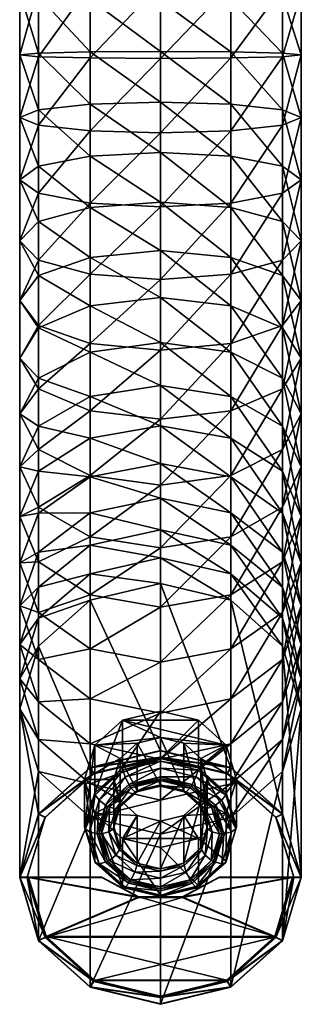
# Model space of a CAD drawing. Header units: inches. Extents: x -1.17 to 1.17, y -3.7 to 3.7.
# Tile 1 of 3: x -0.51 to 0.51, y -3.7 to -0.13. Entities that reach past the tile are written whole.
import ezdxf

# ---------------------------------------------------------------- set-up
doc = ezdxf.new("R2010")
doc.units = ezdxf.units.IN
doc.layers.get('0').update_dxf_attribs({"true_color": 0xc2ced6})

msp = doc.modelspace()

# ---------------------------------------------------------------- meshes
at = {"color": 9, "true_color": 0xc8c8c8}
mesh = msp.add_polyface(dxfattribs=at)
corners = [(-0.5118, -0.0269, 8.8374), (-0.4432, -0.0118, 9.0931), (-0.4432, 0.2365, 9.0679), (-0.4432, -0.042, 8.5817), (-0.5118, 0.2, 8.8144), (-0.2559, -0.053, 8.3945), (-0.4432, 0.1635, 8.5609), (-0.2559, 0.1368, 8.3753), (0, 0.1271, 8.3074), (0, -0.0571, 8.326), (0.2559, 0.1368, 8.3753), (0.2559, -0.053, 8.3945), (0.4432, -0.042, 8.5817), (0.5118, -0.0269, 8.8374), (0.4432, 0.1635, 8.5609), (0.4432, -0.0118, 9.0931), (0.5118, 0.2, 8.8144), (0, 0.0033, 9.3488), (-0.2559, -0.0007, 9.2803), (-0.2559, -0.266, 9.2848), (0, -0.2677, 9.3534), (-0.4432, -0.2613, 9.0973), (-0.5118, -0.2549, 8.8413), (-0.4432, -0.2485, 8.5852), (-0.2559, -0.2438, 8.3978), (0, -0.2421, 8.3292), (0.2559, -0.2438, 8.3978), (0.4432, -0.2485, 8.5852), (0.5118, -0.2549, 8.8413), (0.4432, -0.2613, 9.0973), (0.2559, -0.0007, 9.2803), (0.2559, -0.266, 9.2848), (-0.2559, -0.5307, 9.267), (-0.4432, -0.5103, 9.0806), (-0.5118, -0.4825, 8.826), (-0.4432, -0.4546, 8.5714), (-0.2559, -0.4342, 8.385), (0, -0.4267, 8.3168), (0.2559, -0.4342, 8.385), (0.4432, -0.4546, 8.5714), (0.5118, -0.4825, 8.826), (0.4432, -0.5103, 9.0806), (0.2559, -0.5307, 9.267), (0, -0.5382, 9.3352)]
mesh.append_faces([[corners[k] for k in face] for face in [(0, 1, 2), (3, 0, 4), (5, 3, 6), (7, 8, 9), (9, 5, 7), (8, 10, 11), (11, 9, 8), (12, 11, 10), (13, 12, 14), (15, 13, 16), (17, 18, 19), (19, 20, 17), (18, 1, 21), (21, 19, 18), (1, 0, 22), (22, 21, 1), (0, 3, 23), (23, 22, 0), (3, 5, 24), (24, 23, 3), (5, 9, 25), (25, 24, 5), (9, 11, 26), (26, 25, 9), (11, 12, 27), (27, 26, 11), (12, 13, 28), (28, 27, 12), (13, 15, 29), (29, 28, 13), (15, 30, 31), (31, 29, 15), (30, 17, 20), (20, 31, 30), (20, 19, 32), (19, 21, 33), (21, 22, 34), (34, 33, 21), (22, 23, 35), (35, 34, 22), (23, 24, 36), (36, 35, 23), (24, 25, 37), (37, 36, 24), (25, 26, 38), (38, 37, 25), (26, 27, 39), (39, 38, 26), (27, 28, 40), (40, 39, 27), (28, 29, 41), (41, 40, 28), (29, 31, 42), (42, 41, 29), (31, 20, 43)]], dxfattribs={"color": 9})
mesh = msp.add_polyface(dxfattribs=at)
corners = [(-0.2559, -0.5307, 9.267), (0, -0.5382, 9.3352), (0, -0.2677, 9.3534), (-0.4432, -0.5103, 9.0806), (-0.2559, -0.266, 9.2848), (0.2559, -0.5307, 9.267), (0.2559, -0.266, 9.2848), (-0.2559, -0.793, 9.2271), (0, -0.8062, 9.2945), (-0.4432, -0.7571, 9.0431), (-0.5118, -0.4825, 8.826), (-0.5118, -0.7079, 8.7917), (-0.4432, -0.4546, 8.5714), (-0.4432, -0.6588, 8.5403), (-0.2559, -0.4342, 8.385), (-0.2559, -0.6229, 8.3563), (0, -0.4267, 8.3168), (0, -0.6097, 8.2889), (0.2559, -0.4342, 8.385), (0.2559, -0.6229, 8.3563), (0.4432, -0.4546, 8.5714), (0.4432, -0.6588, 8.5403), (0.5118, -0.4825, 8.826), (0.5118, -0.7079, 8.7917), (0.4432, -0.5103, 9.0806), (0.4432, -0.7571, 9.0431), (0.2559, -0.793, 9.2271), (-0.2559, -1.051, 9.1653), (-0.4432, -0.9998, 8.985), (-0.5118, -0.9297, 8.7386), (-0.4432, -0.8597, 8.4922), (-0.2559, -0.8084, 8.3119), (0, -0.7897, 8.2459), (0.2559, -0.8084, 8.3119), (0.4432, -0.8597, 8.4922), (0.5118, -0.9297, 8.7386), (0.4432, -0.9998, 8.985), (0.2559, -1.051, 9.1653), (0, -1.0698, 9.2313), (-0.2559, -0.9897, 8.252), (0, -0.9654, 8.1878), (0.2559, -0.9897, 8.252), (0.4432, -1.0559, 8.4275)]
mesh.append_faces([[corners[k] for k in face] for face in [(0, 1, 2), (3, 0, 4), (1, 5, 6), (1, 0, 7), (7, 8, 1), (0, 3, 9), (9, 7, 0), (3, 10, 11), (11, 9, 3), (10, 12, 13), (13, 11, 10), (12, 14, 15), (15, 13, 12), (14, 16, 17), (17, 15, 14), (16, 18, 19), (19, 17, 16), (18, 20, 21), (21, 19, 18), (20, 22, 23), (23, 21, 20), (22, 24, 25), (25, 23, 22), (24, 5, 26), (26, 25, 24), (5, 1, 8), (8, 26, 5), (8, 7, 27), (7, 9, 28), (28, 27, 7), (9, 11, 29), (29, 28, 9), (11, 13, 30), (30, 29, 11), (13, 15, 31), (31, 30, 13), (15, 17, 32), (32, 31, 15), (17, 19, 33), (33, 32, 17), (19, 21, 34), (34, 33, 19), (21, 23, 35), (35, 34, 21), (23, 25, 36), (36, 35, 23), (25, 26, 37), (37, 36, 25), (26, 8, 38), (30, 31, 39), (31, 32, 40), (40, 39, 31), (32, 33, 41), (41, 40, 32), (33, 34, 42)]], dxfattribs={"color": 9})
mesh = msp.add_polyface(dxfattribs=at)
corners = [(-0.2559, -1.051, 9.1653), (0, -1.0698, 9.2313), (0, -0.8062, 9.2945), (-0.2559, -1.303, 9.0821), (0, -1.3272, 9.1463), (-0.4432, -0.9998, 8.985), (-0.4432, -1.2368, 8.9067), (-0.5118, -0.9297, 8.7386), (-0.5118, -1.1463, 8.6671), (-0.4432, -0.8597, 8.4922), (-0.4432, -1.0559, 8.4275), (-0.2559, -0.9897, 8.252), (-0.2559, -1.547, 8.9781), (0, -1.5766, 9.0401), (-0.4432, -1.4664, 8.8089), (-0.5118, -1.3561, 8.5777), (-0.4432, -1.2459, 8.3465), (-0.2559, -1.1652, 8.1772), (0, -0.9654, 8.1878), (0, -1.1357, 8.1153), (-0.2559, -1.7815, 8.854), (0, -1.8162, 8.9132), (-0.4432, -1.6869, 8.6921), (-0.5118, -1.5577, 8.471), (-0.4432, -1.4285, 8.2498), (-0.2559, -1.3338, 8.0879), (0, -1.2992, 8.0287), (-0.4432, -1.8969, 8.5572), (-0.5118, -1.7496, 8.3477), (-0.4432, -1.6023, 8.1382), (-0.2559, -1.4944, 7.9848), (0, -1.4549, 7.9287), (-0.4432, -1.7661, 8.0124), (-0.5118, -1.9305, 8.2088), (-0.2559, -1.6458, 7.8686), (0, -1.6017, 7.816), (-0.2559, -1.7868, 7.7401), (-0.4432, -1.9188, 7.8733), (0, -1.7385, 7.6913), (0, -1.8644, 7.5557), (-0.2559, -1.9166, 7.6002)]
mesh.append_faces([[corners[k] for k in face] for face in [(0, 1, 2), (1, 0, 3), (3, 4, 1), (0, 5, 6), (6, 3, 0), (5, 7, 8), (8, 6, 5), (7, 9, 10), (10, 8, 7), (11, 10, 9), (4, 3, 12), (12, 13, 4), (3, 6, 14), (14, 12, 3), (6, 8, 15), (15, 14, 6), (8, 10, 16), (16, 15, 8), (10, 11, 17), (17, 16, 10), (11, 18, 19), (19, 17, 11), (13, 12, 20), (20, 21, 13), (12, 14, 22), (22, 20, 12), (14, 15, 23), (23, 22, 14), (15, 16, 24), (24, 23, 15), (16, 17, 25), (25, 24, 16), (17, 19, 26), (26, 25, 17), (20, 22, 27), (22, 23, 28), (28, 27, 22), (23, 24, 29), (29, 28, 23), (24, 25, 30), (30, 29, 24), (25, 26, 31), (31, 30, 25), (28, 29, 32), (32, 33, 28), (29, 30, 34), (34, 32, 29), (30, 31, 35), (35, 34, 30), (32, 34, 36), (36, 37, 32), (34, 35, 38), (38, 36, 34), (36, 38, 39), (39, 40, 36)]], dxfattribs={"color": 9})
mesh = msp.add_polyface(dxfattribs=at)
corners = [(0, -1.0698, 9.2313), (0.2559, -1.051, 9.1653), (0.2559, -0.793, 9.2271), (0.4432, -1.0559, 8.4275), (0.2559, -0.9897, 8.252), (0.2559, -0.8084, 8.3119), (0.4432, -0.8597, 8.4922), (0.5118, -0.9297, 8.7386), (0.5118, -1.1463, 8.6671), (0.4432, -0.9998, 8.985), (0.4432, -1.2368, 8.9067), (0.2559, -1.303, 9.0821), (0, -1.3272, 9.1463), (0, -0.9654, 8.1878), (0.2559, -1.1652, 8.1772), (0, -1.1357, 8.1153), (0.4432, -1.2459, 8.3465), (0.5118, -1.3561, 8.5777), (0.4432, -1.4664, 8.8089), (0.2559, -1.547, 8.9781), (0, -1.5766, 9.0401), (0.2559, -1.3338, 8.0879), (0, -1.2992, 8.0287), (0.4432, -1.4285, 8.2498), (0.5118, -1.5577, 8.471), (0.4432, -1.6869, 8.6921), (0.2559, -1.7815, 8.854), (0, -1.8162, 8.9132), (0.2559, -1.4944, 7.9848), (0, -1.4549, 7.9287), (0.4432, -1.6023, 8.1382), (0.5118, -1.7496, 8.3477), (0.4432, -1.8969, 8.5572), (0.2559, -2.0048, 8.7106), (0.2559, -1.6458, 7.8686), (0, -1.6017, 7.816), (0.4432, -1.7661, 8.0124), (0.5118, -1.9305, 8.2088), (0.2559, -1.7868, 7.7401), (0, -1.7385, 7.6913), (0.4432, -1.9188, 7.8733), (0.2559, -1.9166, 7.6002), (0, -1.8644, 7.5557)]
mesh.append_faces([[corners[k] for k in face] for face in [(0, 1, 2), (3, 4, 5), (6, 7, 8), (8, 3, 6), (7, 9, 10), (10, 8, 7), (9, 1, 11), (11, 10, 9), (1, 0, 12), (12, 11, 1), (13, 4, 14), (14, 15, 13), (4, 3, 16), (16, 14, 4), (3, 8, 17), (17, 16, 3), (8, 10, 18), (18, 17, 8), (10, 11, 19), (19, 18, 10), (11, 12, 20), (20, 19, 11), (15, 14, 21), (21, 22, 15), (14, 16, 23), (23, 21, 14), (16, 17, 24), (24, 23, 16), (17, 18, 25), (25, 24, 17), (18, 19, 26), (26, 25, 18), (19, 20, 27), (27, 26, 19), (22, 21, 28), (28, 29, 22), (21, 23, 30), (30, 28, 21), (23, 24, 31), (31, 30, 23), (24, 25, 32), (32, 31, 24), (25, 26, 33), (29, 28, 34), (34, 35, 29), (28, 30, 36), (36, 34, 28), (30, 31, 37), (37, 36, 30), (35, 34, 38), (38, 39, 35), (34, 36, 40), (40, 38, 34), (39, 38, 41), (41, 42, 39)]], dxfattribs={"color": 9})
mesh = msp.add_polyface(dxfattribs=at)
corners = [(0.2559, -2.0048, 8.7106), (0.4432, -1.8969, 8.5572), (0.4432, -1.6869, 8.6921), (0.2559, -1.7815, 8.854), (0, -1.8162, 8.9132), (0, -2.0442, 8.7668), (0.5118, -1.7496, 8.3477), (0.4432, -2.0949, 8.4052), (0.5118, -1.9305, 8.2088), (0.2559, -2.2152, 8.549), (0, -2.2592, 8.6017), (0.4432, -1.7661, 8.0124), (0.5118, -2.0991, 8.0552), (0.4432, -1.9188, 7.8733), (0.4432, -2.2794, 8.2372), (0.2559, -2.4113, 8.3704), (0, -2.4596, 8.4191), (0.2559, -1.7868, 7.7401), (0.4432, -2.0593, 7.7219), (0.2559, -1.9166, 7.6002), (0.5118, -2.2542, 7.8881), (0.4432, -2.4491, 8.0542), (0.2559, -2.5918, 8.1759), (0, -2.644, 8.2204), (0, -1.8644, 7.5557), (0.2559, -2.0342, 7.4499), (0, -1.9785, 7.4099), (0.4432, -2.1866, 7.5592), (0.5118, -2.3948, 7.7084), (0.4432, -2.6029, 7.8577), (0.2559, -2.7553, 7.967), (0.2559, -2.1388, 7.2903), (0, -2.0799, 7.2552), (0.4432, -2.2998, 7.3864), (0.5118, -2.5198, 7.5177), (0.4432, -2.7397, 7.6489), (0.2559, -2.2341, 7.1144), (0, -2.1731, 7.083), (0.4432, -2.4007, 7.2001), (0.5118, -2.6283, 7.3171), (0.2559, -2.8426, 5.8666), (0, -2.781, 5.8366), (0.4432, -3.011, 5.9487), (0, -2.6368, 6.2043), (-0.1378, -2.67, 6.2205), (0.1378, -2.67, 6.2205)]
mesh.append_faces([[corners[k] for k in face] for face in [(0, 1, 2), (3, 4, 5), (5, 0, 3), (6, 1, 7), (7, 8, 6), (1, 0, 9), (9, 7, 1), (0, 5, 10), (10, 9, 0), (11, 8, 12), (12, 13, 11), (8, 7, 14), (14, 12, 8), (7, 9, 15), (15, 14, 7), (9, 10, 16), (16, 15, 9), (17, 13, 18), (18, 19, 17), (13, 12, 20), (20, 18, 13), (12, 14, 21), (21, 20, 12), (14, 15, 22), (22, 21, 14), (15, 16, 23), (23, 22, 15), (24, 19, 25), (25, 26, 24), (19, 18, 27), (27, 25, 19), (18, 20, 28), (28, 27, 18), (20, 21, 29), (29, 28, 20), (21, 22, 30), (30, 29, 21), (26, 25, 31), (31, 32, 26), (25, 27, 33), (33, 31, 25), (27, 28, 34), (34, 33, 27), (28, 29, 35), (35, 34, 28), (32, 31, 36), (36, 37, 32), (31, 33, 38), (38, 36, 31), (33, 34, 39), (39, 38, 33), (37, 36, 40), (40, 41, 37), (36, 38, 42), (43, 44, 45)]], dxfattribs={"color": 9})
mesh = msp.add_polyface(dxfattribs=at)
corners = [(0, -1.8162, 8.9132), (-0.2559, -1.7815, 8.854), (-0.2559, -2.0048, 8.7106), (0, -2.0442, 8.7668), (-0.4432, -1.8969, 8.5572), (-0.2559, -2.2152, 8.549), (0, -2.2592, 8.6017), (-0.4432, -2.0949, 8.4052), (-0.5118, -1.7496, 8.3477), (-0.5118, -1.9305, 8.2088), (-0.2559, -2.4113, 8.3704), (0, -2.4596, 8.4191), (-0.4432, -2.2794, 8.2372), (-0.5118, -2.0991, 8.0552), (-0.4432, -1.7661, 8.0124), (-0.4432, -1.9188, 7.8733), (-0.2559, -2.5918, 8.1759), (0, -2.644, 8.2204), (-0.4432, -2.4491, 8.0542), (-0.5118, -2.2542, 7.8881), (-0.4432, -2.0593, 7.7219), (-0.2559, -1.7868, 7.7401), (-0.2559, -1.9166, 7.6002), (-0.4432, -2.6029, 7.8577), (-0.2559, -2.7553, 7.967), (-0.5118, -2.3948, 7.7084), (-0.4432, -2.1866, 7.5592), (-0.2559, -2.0342, 7.4499), (0, -1.8644, 7.5557), (0, -1.9785, 7.4099), (-0.5118, -2.5198, 7.5177), (-0.4432, -2.7397, 7.6489), (-0.4432, -2.2998, 7.3864), (-0.2559, -2.1388, 7.2903), (0, -2.0799, 7.2552), (-0.5118, -2.6283, 7.3171), (-0.4432, -2.4007, 7.2001), (-0.2559, -2.2341, 7.1144), (0, -2.1731, 7.083), (-0.2559, -2.8426, 5.8666), (0, -2.781, 5.8366)]
mesh.append_faces([[corners[k] for k in face] for face in [(0, 1, 2), (2, 3, 0), (4, 2, 1), (3, 2, 5), (5, 6, 3), (2, 4, 7), (7, 5, 2), (4, 8, 9), (9, 7, 4), (6, 5, 10), (10, 11, 6), (5, 7, 12), (12, 10, 5), (7, 9, 13), (13, 12, 7), (9, 14, 15), (15, 13, 9), (11, 10, 16), (16, 17, 11), (10, 12, 18), (18, 16, 10), (12, 13, 19), (19, 18, 12), (13, 15, 20), (20, 19, 13), (15, 21, 22), (22, 20, 15), (16, 18, 23), (23, 24, 16), (18, 19, 25), (25, 23, 18), (19, 20, 26), (26, 25, 19), (20, 22, 27), (27, 26, 20), (22, 28, 29), (29, 27, 22), (23, 25, 30), (30, 31, 23), (25, 26, 32), (32, 30, 25), (26, 27, 33), (33, 32, 26), (27, 29, 34), (34, 33, 27), (31, 30, 35), (30, 32, 36), (36, 35, 30), (32, 33, 37), (37, 36, 32), (33, 34, 38), (38, 37, 33), (36, 37, 39), (37, 38, 40), (40, 39, 37)]], dxfattribs={"color": 9})
mesh = msp.add_polyface(dxfattribs=at)
corners = [(0, -2.8111, 8.0069), (0.2559, -2.7553, 7.967), (0.2559, -2.5918, 8.1759), (0.4432, -2.6029, 7.8577), (0.2559, -2.9007, 7.745), (0.4432, -2.7397, 7.6489), (0, -2.9597, 7.7802), (0.5118, -2.5198, 7.5177), (0.4432, -2.856, 7.4342), (0.5118, -2.6283, 7.3171), (0.2559, -3.0226, 7.5198), (0, -3.0836, 7.5512), (0.4432, -3.011, 5.9487), (0.2559, -2.8426, 5.8666), (0.2559, -2.2341, 7.1144), (0.4432, -2.4007, 7.2001), (0.5118, -3.241, 6.0609), (0.4432, -3.471, 6.1731), (0.2387, -2.7606, 6.2647), (0.2387, -2.9332, 5.9109), (0.1378, -2.8425, 5.8667), (0.1378, -2.67, 6.2205), (0.2756, -2.8845, 6.3251), (0.2756, -3.0571, 5.9713), (0.2387, -3.0083, 6.3855), (0.2387, -3.1809, 6.0317), (0.2369, -2.9408, 5.8976), (0.1368, -2.8509, 5.8537), (0.2735, -3.0638, 5.9575), (0.2232, -2.9596, 5.8773), (0.1288, -2.8748, 5.8359), (0.2577, -3.0754, 5.9337), (0.1994, -2.9786, 5.8695), (0.1151, -2.9028, 5.8326), (0.2303, -3.0821, 5.92), (0.1926, -2.9825, 5.8704), (0.1112, -2.9094, 5.8347), (0.2224, -3.0825, 5.9191), (0.1484, -2.9867, 5.92), (0.1621, -2.9912, 5.8927), (0.1872, -3.0754, 5.9337), (0.1714, -3.0638, 5.9575), (0.1859, -2.9856, 5.873), (0.2146, -3.0821, 5.92), (0.1693, -2.8845, 6.3251), (0.1466, -2.9605, 6.3622), (0.1466, -2.8084, 6.288), (0.2421, -2.8624, 5.8807), (0.4194, -3.0217, 5.9584), (0.4432, -3.0093, 5.9524), (0.2559, -2.8409, 5.8703), (0, -2.8041, 5.8523), (0.4432, -3.011, 5.9488), (0.4194, -3.0234, 5.9549), (0.2421, -2.8641, 5.8772), (0.2559, -2.8427, 5.8667), (0, -2.8058, 5.8487), (0, -2.7793, 5.8402), (0.5118, -3.2411, 6.061)]
mesh.append_faces([[corners[k] for k in face] for face in [(0, 1, 2), (3, 1, 4), (4, 5, 3), (6, 4, 1), (7, 5, 8), (8, 9, 7), (5, 4, 10), (10, 8, 5), (11, 10, 4), (12, 13, 14), (15, 9, 16), (16, 12, 15), (9, 8, 17), (18, 19, 20), (20, 21, 18), (22, 23, 19), (19, 18, 22), (24, 25, 23), (23, 22, 24), (19, 26, 27), (27, 20, 19), (23, 28, 26), (26, 19, 23), (26, 29, 30), (30, 27, 26), (28, 31, 29), (29, 26, 28), (29, 32, 33), (31, 34, 32), (32, 29, 31), (32, 35, 36), (34, 37, 35), (35, 32, 34), (38, 39, 40), (40, 41, 38), (39, 42, 43), (43, 40, 39), (42, 35, 37), (37, 43, 42), (44, 45, 24), (44, 24, 22), (46, 44, 22), (46, 22, 18), (47, 48, 49), (47, 49, 50), (51, 47, 50), (52, 53, 54), (55, 52, 54), (55, 54, 56), (54, 53, 48), (48, 47, 54), (57, 50, 55), (52, 55, 50), (50, 49, 52), (58, 52, 49)]], dxfattribs={"color": 9})
mesh = msp.add_polyface(dxfattribs=at)
corners = [(0, -2.644, 8.2204), (-0.2559, -2.5918, 8.1759), (-0.2559, -2.7553, 7.967), (0, -2.8111, 8.0069), (-0.2559, -2.9007, 7.745), (-0.4432, -2.6029, 7.8577), (-0.4432, -2.7397, 7.6489), (0, -2.9597, 7.7802), (-0.2559, -3.0226, 7.5198), (-0.4432, -2.856, 7.4342), (-0.5118, -2.6283, 7.3171), (-0.5118, -3.241, 6.0609), (-0.4432, -2.4007, 7.2001), (-0.4432, -3.011, 5.9487), (-0.2559, -2.8426, 5.8666), (0, -2.781, 5.8367), (-0.2559, -2.8427, 5.8667), (-0.2559, -2.8409, 5.8703), (-0.1378, -2.67, 6.2205), (-0.1378, -2.8425, 5.8667), (-0.2387, -2.9332, 5.9109), (-0.2387, -2.7606, 6.2647), (-0.2756, -3.0571, 5.9713), (-0.2756, -2.8845, 6.3251), (-0.2387, -3.1809, 6.0317), (-0.2387, -3.0083, 6.3855), (-0.1368, -2.8509, 5.8537), (-0.2369, -2.9408, 5.8976), (-0.2735, -3.0638, 5.9575), (-0.1288, -2.8748, 5.8359), (-0.2232, -2.9596, 5.8773), (-0.2577, -3.0754, 5.9337), (-0.1994, -2.9786, 5.8695), (-0.2303, -3.0821, 5.92), (-0.1926, -2.9825, 5.8704), (-0.1151, -2.9028, 5.8326), (-0.2224, -3.0825, 5.9191), (-0.1693, -3.0571, 5.9713), (-0.1714, -3.0638, 5.9575), (-0.1484, -2.9867, 5.92), (-0.1872, -3.0754, 5.9337), (-0.1621, -2.9912, 5.8927), (-0.2146, -3.0821, 5.92), (-0.1859, -2.9856, 5.873), (-0.1112, -2.9094, 5.8347), (-0.1466, -2.9605, 6.3622), (-0.1693, -2.8845, 6.3251), (-0.1466, -2.8084, 6.288), (-0.4432, -3.0093, 5.9524), (-0.4194, -3.0217, 5.9584), (-0.2421, -2.8624, 5.8807), (0, -2.8041, 5.8523), (-0.2421, -2.8641, 5.8772), (-0.4194, -3.0234, 5.9549), (-0.4432, -3.011, 5.9488), (0, -2.8058, 5.8487), (-0.5118, -3.2393, 6.0646)]
mesh.append_faces([[corners[k] for k in face] for face in [(0, 1, 2), (3, 2, 4), (2, 5, 6), (6, 4, 2), (7, 4, 8), (4, 6, 9), (9, 8, 4), (10, 9, 6), (9, 10, 11), (10, 12, 13), (13, 11, 10), (14, 13, 12), (15, 16, 17), (18, 19, 20), (20, 21, 18), (21, 20, 22), (22, 23, 21), (23, 22, 24), (24, 25, 23), (19, 26, 27), (27, 20, 19), (20, 27, 28), (28, 22, 20), (26, 29, 30), (30, 27, 26), (27, 30, 31), (31, 28, 27), (32, 30, 29), (30, 32, 33), (33, 31, 30), (34, 32, 35), (32, 34, 36), (36, 33, 32), (37, 38, 39), (38, 40, 41), (40, 42, 43), (43, 41, 40), (43, 34, 44), (42, 36, 34), (34, 43, 42), (23, 25, 45), (23, 45, 46), (23, 46, 47), (21, 23, 47), (48, 49, 50), (17, 48, 50), (17, 50, 51), (52, 53, 54), (52, 54, 16), (55, 52, 16), (53, 52, 50), (50, 49, 53), (56, 48, 54), (16, 54, 48), (48, 17, 16)]], dxfattribs={"color": 9})
mesh = msp.add_polyface(dxfattribs=at)
corners = [(0.2559, -2.5918, 8.1759), (0, -2.644, 8.2204), (0, -2.8111, 8.0069), (0.2559, -2.7553, 7.967), (0, -2.9597, 7.7802), (0.2559, -2.9007, 7.745), (0, -3.0836, 7.5512), (0.1378, -2.67, 6.2205), (0.1378, -2.8425, 5.8667), (0, -2.8094, 5.8505), (0, -2.6368, 6.2043), (0.1368, -2.8509, 5.8537), (0, -2.8179, 5.8376), (0.1288, -2.8748, 5.8359), (0, -2.8438, 5.8208), (0.1151, -2.9028, 5.8326), (0, -2.8751, 5.8191), (0.2232, -2.9596, 5.8773), (0.1112, -2.9094, 5.8347), (0, -2.8826, 5.8216), (0.1994, -2.9786, 5.8695), (0, -2.7323, 6.2509), (0, -2.9049, 5.8971), (0.0846, -2.9253, 5.907), (0.0846, -2.7527, 6.2609), (0.1466, -2.981, 5.9342), (0.1466, -2.8084, 6.288), (0.1693, -3.0571, 5.9713), (0.1693, -2.8845, 6.3251), (0.1466, -3.1331, 6.0084), (0.1466, -2.9605, 6.3622), (0.0846, -3.1888, 6.0355), (0.0846, -3.0162, 6.3894), (0, -2.9097, 5.8824), (0.0857, -2.9304, 5.8925), (0.1484, -2.9867, 5.92), (0.1714, -3.0638, 5.9575), (0.1484, -3.1408, 5.9951), (0, -2.9071, 5.8517), (0.0936, -2.9296, 5.8627), (0.1621, -2.9912, 5.8927), (0, -2.8892, 5.8259), (0.1073, -2.915, 5.8385), (0.1859, -2.9856, 5.873), (0.1926, -2.9825, 5.8704), (0, -3.0366, 6.3993), (0.1378, -3.099, 6.4298), (0.2387, -3.0083, 6.3855), (0.2387, -2.7606, 6.2647), (-0.1378, -2.67, 6.2205), (0, -2.7793, 5.8402), (0, -2.8041, 5.8523), (0.2559, -2.8409, 5.8703), (0, -2.781, 5.8367), (0.2559, -2.8427, 5.8667), (0, -2.8058, 5.8487), (0.2421, -2.8641, 5.8772), (0.2421, -2.8624, 5.8807)]
mesh.append_faces([[corners[k] for k in face] for face in [(0, 1, 2), (3, 2, 4), (5, 4, 6), (7, 8, 9), (9, 10, 7), (8, 11, 12), (12, 9, 8), (11, 13, 14), (14, 12, 11), (13, 15, 16), (16, 14, 13), (15, 13, 17), (15, 18, 19), (19, 16, 15), (18, 15, 20), (21, 22, 23), (23, 24, 21), (24, 23, 25), (25, 26, 24), (26, 25, 27), (27, 28, 26), (28, 27, 29), (29, 30, 28), (31, 32, 30), (22, 33, 34), (34, 23, 22), (23, 34, 35), (35, 25, 23), (25, 35, 36), (36, 27, 25), (27, 36, 37), (33, 38, 39), (39, 34, 33), (34, 39, 40), (40, 35, 34), (38, 41, 42), (42, 39, 38), (39, 42, 43), (43, 40, 39), (41, 19, 18), (18, 42, 41), (42, 18, 44), (44, 43, 42), (32, 45, 46), (32, 46, 47), (30, 32, 47), (24, 26, 48), (21, 24, 48), (49, 21, 48), (49, 48, 7), (50, 51, 52), (53, 54, 55), (55, 56, 57), (57, 51, 55), (54, 53, 50)]], dxfattribs={"color": 9})
mesh = msp.add_polyface(dxfattribs=at)
corners = [(-0.2559, -2.7553, 7.967), (0, -2.8111, 8.0069), (0, -2.644, 8.2204), (-0.2559, -2.9007, 7.745), (0, -2.9597, 7.7802), (-0.2559, -3.0226, 7.5198), (0, -3.0836, 7.5512), (-0.2559, -2.8409, 5.8703), (0, -2.7793, 5.8402), (0, -2.781, 5.8367), (0, -2.6368, 6.2043), (0, -2.8094, 5.8505), (-0.1378, -2.8425, 5.8667), (-0.1378, -2.67, 6.2205), (0, -2.8179, 5.8376), (-0.1368, -2.8509, 5.8537), (0, -2.8438, 5.8208), (-0.1288, -2.8748, 5.8359), (0, -2.8751, 5.8191), (-0.1151, -2.9028, 5.8326), (-0.1994, -2.9786, 5.8695), (0, -2.8826, 5.8216), (-0.1112, -2.9094, 5.8347), (-0.1926, -2.9825, 5.8704), (-0.0846, -2.7527, 6.2609), (-0.0846, -2.9253, 5.907), (0, -2.9049, 5.8971), (0, -2.7323, 6.2509), (-0.1466, -2.8084, 6.288), (-0.1466, -2.981, 5.9342), (-0.1693, -2.8845, 6.3251), (-0.1693, -3.0571, 5.9713), (-0.1466, -2.9605, 6.3622), (-0.1466, -3.1331, 6.0084), (-0.0846, -3.0162, 6.3894), (-0.0846, -3.1888, 6.0355), (0, -3.0366, 6.3993), (-0.0857, -2.9304, 5.8925), (0, -2.9097, 5.8824), (-0.1484, -2.9867, 5.92), (-0.1714, -3.0638, 5.9575), (-0.0936, -2.9296, 5.8627), (0, -2.9071, 5.8517), (-0.1621, -2.9912, 5.8927), (-0.1073, -2.915, 5.8385), (0, -2.8892, 5.8259), (-0.1859, -2.9856, 5.873), (-0.1378, -3.099, 6.4298), (0.1378, -3.099, 6.4298), (-0.2387, -3.0083, 6.3855), (-0.2387, -2.7606, 6.2647), (0, -2.8041, 5.8523), (0, -2.8058, 5.8487), (-0.2559, -2.8427, 5.8667), (-0.2421, -2.8641, 5.8772), (-0.2421, -2.8624, 5.8807)]
mesh.append_faces([[corners[k] for k in face] for face in [(0, 1, 2), (3, 4, 1), (5, 6, 4), (7, 8, 9), (10, 11, 12), (12, 13, 10), (11, 14, 15), (15, 12, 11), (14, 16, 17), (17, 15, 14), (16, 18, 19), (19, 17, 16), (17, 19, 20), (18, 21, 22), (22, 19, 18), (19, 22, 23), (24, 25, 26), (26, 27, 24), (28, 29, 25), (25, 24, 28), (30, 31, 29), (29, 28, 30), (32, 33, 31), (31, 30, 32), (33, 32, 34), (35, 34, 36), (25, 37, 38), (38, 26, 25), (29, 39, 37), (37, 25, 29), (39, 29, 31), (40, 31, 33), (37, 41, 42), (42, 38, 37), (39, 43, 41), (41, 37, 39), (43, 39, 40), (41, 44, 45), (45, 42, 41), (43, 46, 44), (44, 41, 43), (44, 22, 21), (21, 45, 44), (22, 44, 46), (47, 48, 36), (47, 36, 34), (49, 47, 34), (49, 34, 32), (50, 28, 24), (50, 24, 27), (13, 50, 27), (8, 7, 51), (9, 52, 53), (54, 52, 51), (51, 55, 54)]], dxfattribs={"color": 9})
mesh = msp.add_polyface(dxfattribs=at)
corners = [(0.4432, -3.471, 6.1731), (0.5118, -3.241, 6.0609), (0.5118, -2.6283, 7.3171), (0.4432, -2.856, 7.4342), (0.2559, -3.0226, 7.5198), (0.2559, -3.6394, 6.2552), (0.1378, -3.099, 6.4298), (0.1378, -3.2716, 6.0759), (0.2387, -3.1809, 6.0317), (0.2387, -3.0083, 6.3855), (0, -3.1322, 6.4459), (0, -3.3048, 6.0921), (0.2369, -3.1867, 6.0175), (0.2735, -3.0638, 5.9575), (0.2756, -3.0571, 5.9713), (0.1368, -3.2766, 6.0614), (0.2232, -3.1912, 5.9902), (0.2577, -3.0754, 5.9337), (0.1288, -3.2759, 6.0316), (0.1994, -3.1855, 5.9705), (0.2303, -3.0821, 5.92), (0.1151, -3.2613, 6.0074), (0.1926, -3.1825, 5.9679), (0.2224, -3.0825, 5.9191), (0.1112, -3.2556, 6.0036), (0.1466, -2.9605, 6.3622), (0.1466, -3.1331, 6.0084), (0.0846, -3.1888, 6.0355), (0.0846, -3.0162, 6.3894), (0, -3.2092, 6.0455), (0, -3.0366, 6.3993), (0.1484, -3.1408, 5.9951), (0.1693, -3.0571, 5.9713), (0.0857, -3.1971, 6.0226), (0, -3.2178, 6.0327), (0.1714, -3.0638, 5.9575), (0.1872, -3.0754, 5.9337), (0.1621, -3.1595, 5.9748), (0.0936, -3.2211, 6.0048), (0, -3.2436, 6.0158), (0.2146, -3.0821, 5.92), (0.1859, -3.1785, 5.967), (0.1073, -3.2491, 6.0015), (0, -3.2749, 6.0141), (0.4803, -3.2411, 6.061), (0.2128, -3.2411, 6.061), (0.2128, -3.2393, 6.0646), (0.4803, -3.2393, 6.0646), (0.4194, -3.0217, 5.9584), (0.4843, -3.2393, 6.0646), (0.5118, -3.2393, 6.0646), (0.4432, -3.0093, 5.9524), (0.5118, -3.2411, 6.061), (0.4843, -3.2411, 6.061), (0.4194, -3.0234, 5.9549), (0.4432, -3.011, 5.9488)]
mesh.append_faces([[corners[k] for k in face] for face in [(0, 1, 2), (3, 4, 5), (6, 7, 8), (8, 9, 6), (10, 11, 7), (7, 6, 10), (8, 12, 13), (13, 14, 8), (7, 15, 12), (12, 8, 7), (12, 16, 17), (17, 13, 12), (15, 18, 16), (16, 12, 15), (16, 19, 20), (20, 17, 16), (18, 21, 19), (19, 16, 18), (19, 22, 23), (23, 20, 19), (21, 24, 22), (22, 19, 21), (25, 26, 27), (28, 27, 29), (29, 30, 28), (31, 26, 32), (26, 31, 33), (33, 27, 26), (27, 33, 34), (34, 29, 27), (35, 36, 37), (37, 31, 35), (31, 37, 38), (38, 33, 31), (33, 38, 39), (39, 34, 33), (36, 40, 41), (41, 37, 36), (37, 41, 42), (42, 38, 37), (38, 42, 43), (43, 39, 38), (40, 23, 22), (22, 41, 40), (41, 22, 24), (24, 42, 41), (44, 45, 46), (46, 47, 44), (48, 49, 50), (48, 50, 51), (52, 53, 54), (55, 52, 54), (54, 53, 49), (49, 48, 54), (51, 50, 52)]], dxfattribs={"color": 9})
mesh = msp.add_polyface(dxfattribs=at)
corners = [(0, -3.0836, 7.5512), (-0.2559, -3.0226, 7.5198), (-0.2559, -3.6394, 6.2552), (-0.4432, -2.856, 7.4342), (-0.4432, -3.471, 6.1731), (-0.5118, -3.241, 6.0609), (-0.2387, -3.0083, 6.3855), (-0.2387, -3.1809, 6.0317), (-0.1378, -3.2716, 6.0759), (-0.1378, -3.099, 6.4298), (0, -3.3048, 6.0921), (0, -3.1322, 6.4459), (-0.2756, -3.0571, 5.9713), (-0.2735, -3.0638, 5.9575), (-0.2369, -3.1867, 6.0175), (-0.1368, -3.2766, 6.0614), (-0.2577, -3.0754, 5.9337), (-0.2232, -3.1912, 5.9902), (-0.1288, -3.2759, 6.0316), (-0.2303, -3.0821, 5.92), (-0.1994, -3.1855, 5.9705), (-0.1151, -3.2613, 6.0074), (-0.2224, -3.0825, 5.9191), (-0.1926, -3.1825, 5.9679), (-0.1112, -3.2556, 6.0036), (-0.0846, -3.0162, 6.3894), (-0.0846, -3.1888, 6.0355), (-0.1466, -3.1331, 6.0084), (0, -3.0366, 6.3993), (0, -3.2092, 6.0455), (-0.1484, -3.1408, 5.9951), (-0.1714, -3.0638, 5.9575), (-0.0857, -3.1971, 6.0226), (0, -3.2178, 6.0327), (-0.1621, -3.1595, 5.9748), (-0.1872, -3.0754, 5.9337), (-0.0936, -3.2211, 6.0048), (0, -3.2436, 6.0158), (-0.1859, -3.1785, 5.967), (-0.2146, -3.0821, 5.92), (-0.1073, -3.2491, 6.0015), (0.1378, -3.099, 6.4298), (-0.2128, -3.2411, 6.061), (-0.4803, -3.2411, 6.061), (-0.4803, -3.2393, 6.0646), (-0.2128, -3.2393, 6.0646), (-0.5118, -3.2393, 6.0646), (-0.4843, -3.2393, 6.0646), (-0.4194, -3.0217, 5.9584), (-0.4432, -3.0093, 5.9524), (-0.4194, -3.0234, 5.9549), (-0.4843, -3.2411, 6.061), (-0.5118, -3.2411, 6.061), (-0.4432, -3.011, 5.9488)]
mesh.append_faces([[corners[k] for k in face] for face in [(0, 1, 2), (1, 3, 4), (5, 4, 3), (6, 7, 8), (8, 9, 6), (9, 8, 10), (10, 11, 9), (12, 13, 14), (14, 7, 12), (7, 14, 15), (15, 8, 7), (13, 16, 17), (17, 14, 13), (14, 17, 18), (18, 15, 14), (16, 19, 20), (20, 17, 16), (17, 20, 21), (21, 18, 17), (19, 22, 23), (23, 20, 19), (20, 23, 24), (24, 21, 20), (25, 26, 27), (28, 29, 26), (27, 30, 31), (26, 32, 30), (30, 27, 26), (29, 33, 32), (32, 26, 29), (30, 34, 35), (35, 31, 30), (32, 36, 34), (34, 30, 32), (33, 37, 36), (36, 32, 33), (34, 38, 39), (39, 35, 34), (36, 40, 38), (38, 34, 36), (40, 36, 37), (38, 23, 22), (22, 39, 38), (40, 24, 23), (23, 38, 40), (9, 11, 41), (42, 43, 44), (44, 45, 42), (46, 47, 48), (49, 46, 48), (50, 51, 52), (50, 52, 53), (51, 50, 48), (48, 47, 51), (53, 52, 46)]], dxfattribs={"color": 9})
mesh = msp.add_polyface(dxfattribs=at)
corners = [(0.2559, -3.6394, 6.2552), (0.4432, -3.471, 6.1731), (0.4432, -2.856, 7.4342), (0.2559, -3.0226, 7.5198), (0, -3.0836, 7.5512), (0, -3.701, 6.2853), (0, -3.3048, 6.0921), (0, -3.3096, 6.0774), (0.1368, -3.2766, 6.0614), (0.1378, -3.2716, 6.0759), (0, -3.307, 6.0467), (0.1288, -3.2759, 6.0316), (0, -3.289, 6.021), (0.1151, -3.2613, 6.0074), (0, -3.2824, 6.0166), (0.1112, -3.2556, 6.0036), (0.1073, -3.2491, 6.0015), (0, -3.2749, 6.0141), (-0.416, -3.4552, 6.1698), (0.2402, -3.6132, 6.2469), (0.416, -3.4552, 6.1698), (0.0783, -3.3113, 6.0996), (-0.0783, -3.3113, 6.0996), (0.2128, -3.2393, 6.0646), (0.4803, -3.2393, 6.0646), (0.2402, -3.6149, 6.2434), (0, -3.6728, 6.2716), (-0.2402, -3.6149, 6.2434), (0.416, -3.4569, 6.1663), (-0.416, -3.4569, 6.1663), (0.0783, -3.313, 6.0961), (0.4803, -3.2411, 6.061), (0.2128, -3.2411, 6.061), (0, -3.671, 6.2751), (0, -3.6746, 6.2768), (0, -3.6993, 6.2889), (0.2559, -3.6377, 6.2589), (0.2421, -3.6163, 6.2484), (0.4432, -3.4693, 6.1767), (0.4194, -3.457, 6.1707), (0.4843, -3.2393, 6.0646), (0.5118, -3.2393, 6.0646), (0.2559, -3.6394, 6.2553), (0, -3.7011, 6.2854), (0, -3.6763, 6.2733), (0.2421, -3.618, 6.2449), (0.4432, -3.4711, 6.1732), (0.4194, -3.4587, 6.1672), (0.5118, -3.2411, 6.061), (0.4843, -3.2411, 6.061)]
mesh.append_faces([[corners[k] for k in face] for face in [(0, 1, 2), (3, 4, 5), (5, 0, 3), (6, 7, 8), (8, 9, 6), (7, 10, 11), (11, 8, 7), (10, 12, 13), (13, 11, 10), (12, 14, 15), (15, 13, 12), (16, 15, 14), (14, 17, 16), (18, 19, 20), (21, 22, 20), (23, 21, 24), (24, 21, 20), (25, 26, 27), (28, 25, 27), (28, 29, 30), (31, 28, 30), (31, 30, 32), (32, 30, 21), (21, 23, 32), (22, 21, 30), (26, 25, 19), (19, 33, 26), (25, 28, 20), (20, 19, 25), (28, 31, 24), (24, 20, 28), (34, 35, 36), (37, 34, 36), (37, 36, 38), (39, 37, 38), (40, 39, 38), (40, 38, 41), (42, 43, 44), (42, 44, 45), (46, 42, 45), (46, 45, 47), (48, 46, 47), (48, 47, 49), (45, 44, 34), (34, 37, 45), (47, 45, 37), (37, 39, 47), (49, 47, 39), (39, 40, 49), (46, 48, 41), (41, 38, 46), (42, 46, 38), (38, 36, 42), (43, 42, 36), (36, 35, 43)]], dxfattribs={"color": 9})
mesh = msp.add_polyface(dxfattribs=at)
corners = [(-0.2559, -3.6394, 6.2552), (0, -3.701, 6.2853), (0, -3.0836, 7.5512), (-0.4432, -3.471, 6.1731), (-0.2559, -3.0226, 7.5198), (-0.1378, -3.2716, 6.0759), (-0.1368, -3.2766, 6.0614), (0, -3.3096, 6.0774), (0, -3.3048, 6.0921), (-0.1288, -3.2759, 6.0316), (0, -3.307, 6.0467), (-0.1151, -3.2613, 6.0074), (0, -3.289, 6.021), (-0.1112, -3.2556, 6.0036), (0, -3.2824, 6.0166), (0, -3.2436, 6.0158), (0, -3.2749, 6.0141), (-0.1073, -3.2491, 6.0015), (-0.2402, -3.6132, 6.2469), (0, -3.671, 6.2751), (0.2402, -3.6132, 6.2469), (-0.416, -3.4552, 6.1698), (0.416, -3.4552, 6.1698), (-0.0783, -3.3113, 6.0996), (-0.4803, -3.2393, 6.0646), (-0.2128, -3.2393, 6.0646), (0.416, -3.4569, 6.1663), (-0.2402, -3.6149, 6.2434), (-0.416, -3.4569, 6.1663), (-0.0783, -3.313, 6.0961), (0.0783, -3.313, 6.0961), (-0.2128, -3.2411, 6.061), (-0.4803, -3.2411, 6.061), (0, -3.6728, 6.2716), (-0.2559, -3.6377, 6.2589), (0, -3.6993, 6.2889), (0, -3.6746, 6.2768), (-0.2421, -3.6163, 6.2484), (-0.4432, -3.4693, 6.1767), (-0.4194, -3.457, 6.1707), (-0.5118, -3.2393, 6.0646), (-0.4843, -3.2393, 6.0646), (0, -3.6763, 6.2733), (0, -3.7011, 6.2854), (-0.2559, -3.6394, 6.2553), (-0.2421, -3.618, 6.2449), (-0.4432, -3.4711, 6.1732), (-0.4194, -3.4587, 6.1672), (-0.4843, -3.2411, 6.061), (-0.5118, -3.2411, 6.061)]
mesh.append_faces([[corners[k] for k in face] for face in [(0, 1, 2), (3, 0, 4), (5, 6, 7), (7, 8, 5), (6, 9, 10), (10, 7, 6), (9, 11, 12), (12, 10, 9), (11, 13, 14), (14, 12, 11), (15, 16, 17), (16, 14, 13), (13, 17, 16), (18, 19, 20), (21, 18, 20), (21, 22, 23), (24, 21, 23), (24, 23, 25), (26, 27, 28), (29, 30, 28), (31, 29, 32), (32, 29, 28), (30, 29, 23), (29, 31, 25), (25, 23, 29), (32, 28, 21), (21, 24, 32), (28, 27, 18), (18, 21, 28), (27, 33, 19), (19, 18, 27), (34, 35, 36), (34, 36, 37), (38, 34, 37), (38, 37, 39), (40, 38, 39), (40, 39, 41), (42, 43, 44), (45, 42, 44), (45, 44, 46), (47, 45, 46), (48, 47, 46), (48, 46, 49), (47, 48, 41), (41, 39, 47), (45, 47, 39), (39, 37, 45), (42, 45, 37), (37, 36, 42), (44, 43, 35), (35, 34, 44), (46, 44, 34), (34, 38, 46), (49, 46, 38), (38, 40, 49)]], dxfattribs={"color": 9})

doc.saveas('drawing.dxf')
